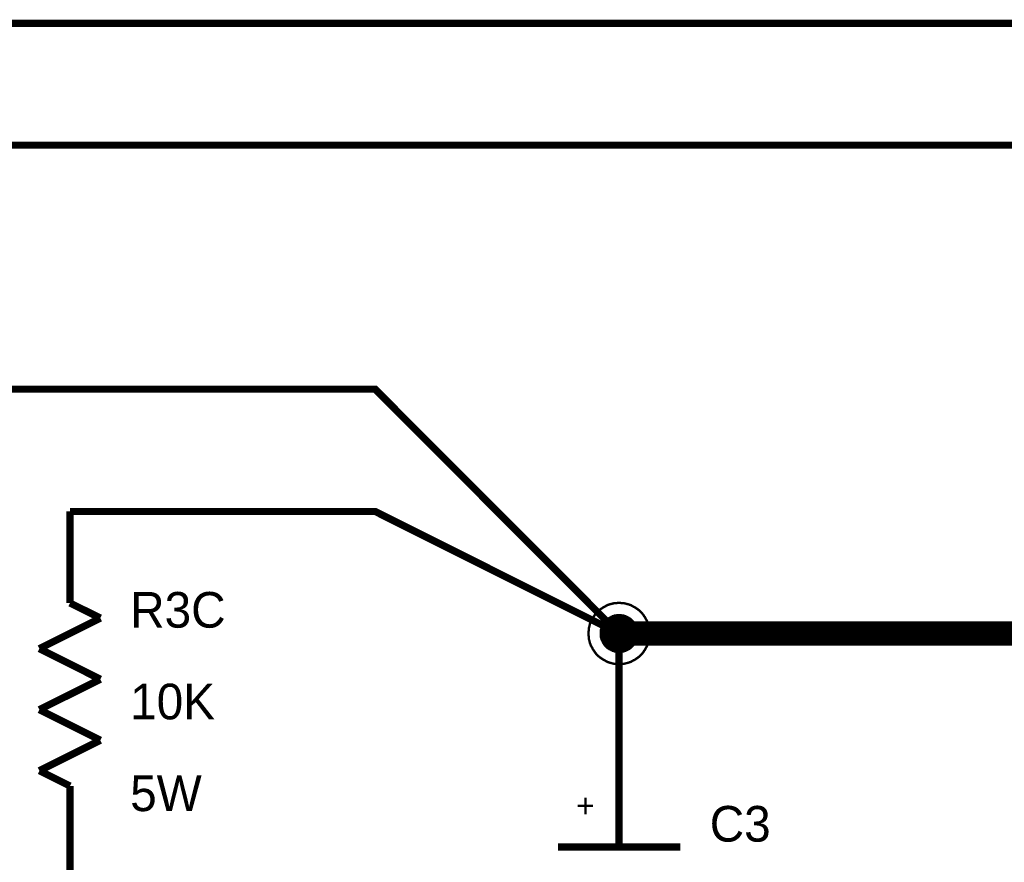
# Model space of a CAD drawing. Extents: x 0 to 22, y 0 to 17.
# Tile 21 of 58: x 6.6 to 8.2, y 12.2 to 13.6. Entities that reach past the tile are written whole.
import ezdxf

# ---------------------------------------------------------------- set-up
doc = ezdxf.new("R2010")
doc.units = 0
doc.layers.add('SHEET', color=255, linetype='CONTINUOUS')

msp = doc.modelspace()

# ---------------------------------------------------------------- linework, layer by layer
at = {"layer": 'SHEET'}
for points, const_width in [([(4.7008, 12.6995), (5.0005, 12.6995), (5.0005, 13.5993), (15.0999, 13.5993), (15.0999, 13.1995)], 0.0118), ([(10.6002, 12.6999), (10.6002, 13.3998), (5.2008, 13.3998), (5.2008, 12.5997), (4.6007, 12.5997)], 0.0118), ([(6.0004, 12.7997), (6.0004, 13), (7.2006, 13), (7.6004, 12.5997)], 0.0118), ([(6.7005, 12.6498), (6.7005, 12.7999)], 0.0118), ([(7.6004, 12.5), (7.6004, 12.5997), (7.2006, 12.7997), (6.7007, 12.7997)], 0.0118), ([(6.7503, 12.625), (6.7005, 12.6498)], 0.0118), ([(7.5503, 12.5997), (7.5503, 12.6023), (7.5508, 12.6048), (7.5508, 12.6073), (7.5512, 12.6098), (7.552, 12.6123), (7.5524, 12.6148), (7.5533, 12.6169), (7.5541, 12.6194), (7.5554, 12.6215), (7.5566, 12.6235), (7.5574, 12.6256), (7.5591, 12.6277), (7.5604, 12.6298), (7.5616, 12.6315), (7.5633, 12.6336), (7.565, 12.6352), (7.5666, 12.6369), (7.5687, 12.6386), (7.5704, 12.6398), (7.5725, 12.6411), (7.5746, 12.6427), (7.5766, 12.6436), (7.5787, 12.6448), (7.5808, 12.6461), (7.5833, 12.6469), (7.5854, 12.6477), (7.5879, 12.6482), (7.5904, 12.649), (7.5929, 12.6494), (7.5954, 12.6494), (7.5979, 12.6498), (7.6004, 12.6498)], 0.0039), ([(7.5503, 12.5997), (7.5503, 12.6023), (7.5508, 12.6048), (7.5508, 12.6073), (7.5512, 12.6098), (7.552, 12.6123), (7.5524, 12.6148), (7.5533, 12.6169), (7.5541, 12.6194), (7.5554, 12.6215), (7.5566, 12.6235), (7.5574, 12.6256), (7.5591, 12.6277), (7.5604, 12.6298), (7.5616, 12.6315), (7.5633, 12.6336), (7.565, 12.6352), (7.5666, 12.6369), (7.5687, 12.6386), (7.5704, 12.6398), (7.5725, 12.6411), (7.5746, 12.6427), (7.5766, 12.6436), (7.5787, 12.6448), (7.5808, 12.6461), (7.5833, 12.6469), (7.5854, 12.6477), (7.5879, 12.6482), (7.5904, 12.649), (7.5929, 12.6494), (7.5954, 12.6494), (7.5979, 12.6498), (7.6004, 12.6498)], 0.0039), ([(7.5503, 12.5997), (7.5503, 12.6023), (7.5508, 12.6048), (7.5508, 12.6073), (7.5512, 12.6098), (7.552, 12.6123), (7.5524, 12.6148), (7.5533, 12.6169), (7.5541, 12.6194), (7.5554, 12.6215), (7.5566, 12.6235), (7.5574, 12.6256), (7.5591, 12.6277), (7.5604, 12.6298), (7.5616, 12.6315), (7.5633, 12.6336), (7.565, 12.6352), (7.5666, 12.6369), (7.5687, 12.6386), (7.5704, 12.6398), (7.5725, 12.6411), (7.5746, 12.6427), (7.5766, 12.6436), (7.5787, 12.6448), (7.5808, 12.6461), (7.5833, 12.6469), (7.5854, 12.6477), (7.5879, 12.6482), (7.5904, 12.649), (7.5929, 12.6494), (7.5954, 12.6494), (7.5979, 12.6498), (7.6004, 12.6498)], 0.0039), ([(7.5503, 12.5997), (7.5503, 12.6023), (7.5508, 12.6048), (7.5508, 12.6073), (7.5512, 12.6098), (7.552, 12.6123), (7.5524, 12.6148), (7.5533, 12.6169), (7.5541, 12.6194), (7.5554, 12.6215), (7.5566, 12.6235), (7.5574, 12.6256), (7.5591, 12.6277), (7.5604, 12.6298), (7.5616, 12.6315), (7.5633, 12.6336), (7.565, 12.6352), (7.5666, 12.6369), (7.5687, 12.6386), (7.5704, 12.6398), (7.5725, 12.6411), (7.5746, 12.6427), (7.5766, 12.6436), (7.5787, 12.6448), (7.5808, 12.6461), (7.5833, 12.6469), (7.5854, 12.6477), (7.5879, 12.6482), (7.5904, 12.649), (7.5929, 12.6494), (7.5954, 12.6494), (7.5979, 12.6498), (7.6004, 12.6498)], 0.0039), ([(7.5503, 12.5997), (7.5503, 12.6023), (7.5508, 12.6048), (7.5508, 12.6073), (7.5512, 12.6098), (7.552, 12.6123), (7.5524, 12.6148), (7.5533, 12.6169), (7.5541, 12.6194), (7.5554, 12.6215), (7.5566, 12.6235), (7.5574, 12.6256), (7.5591, 12.6277), (7.5604, 12.6298), (7.5616, 12.6315), (7.5633, 12.6336), (7.565, 12.6352), (7.5666, 12.6369), (7.5687, 12.6386), (7.5704, 12.6398), (7.5725, 12.6411), (7.5746, 12.6427), (7.5766, 12.6436), (7.5787, 12.6448), (7.5808, 12.6461), (7.5833, 12.6469), (7.5854, 12.6477), (7.5879, 12.6482), (7.5904, 12.649), (7.5929, 12.6494), (7.5954, 12.6494), (7.5979, 12.6498), (7.6004, 12.6498)], 0.0039), ([(7.5503, 12.5997), (7.5503, 12.6023), (7.5508, 12.6048), (7.5508, 12.6073), (7.5512, 12.6098), (7.552, 12.6123), (7.5524, 12.6148), (7.5533, 12.6169), (7.5541, 12.6194), (7.5554, 12.6215), (7.5566, 12.6235), (7.5574, 12.6256), (7.5591, 12.6277), (7.5604, 12.6298), (7.5616, 12.6315), (7.5633, 12.6336), (7.565, 12.6352), (7.5666, 12.6369), (7.5687, 12.6386), (7.5704, 12.6398), (7.5725, 12.6411), (7.5746, 12.6427), (7.5766, 12.6436), (7.5787, 12.6448), (7.5808, 12.6461), (7.5833, 12.6469), (7.5854, 12.6477), (7.5879, 12.6482), (7.5904, 12.649), (7.5929, 12.6494), (7.5954, 12.6494), (7.5979, 12.6498), (7.6004, 12.6498)], 0.0039), ([(7.6004, 12.6498), (7.6004, 12.6498)], 0.0039), ([(7.6004, 12.6498), (7.6029, 12.6498), (7.6054, 12.6494), (7.6079, 12.6494), (7.6104, 12.649), (7.6129, 12.6482), (7.6154, 12.6477), (7.6175, 12.6469), (7.62, 12.6461), (7.6221, 12.6448), (7.6242, 12.6436), (7.6263, 12.6427), (7.6284, 12.6411), (7.6305, 12.6398), (7.6321, 12.6386), (7.6342, 12.6369), (7.6359, 12.6352), (7.6376, 12.6336), (7.6392, 12.6315), (7.6405, 12.6298), (7.6417, 12.6277), (7.6434, 12.6256), (7.6442, 12.6235), (7.6455, 12.6215), (7.6467, 12.6194), (7.6476, 12.6169), (7.6484, 12.6148), (7.6488, 12.6123), (7.6497, 12.6098), (7.6501, 12.6073), (7.6501, 12.6048), (7.6505, 12.6023), (7.6505, 12.5997)], 0.0039), ([(7.6004, 12.6498), (7.6004, 12.6498)], 0.0039), ([(7.6004, 12.6498), (7.6029, 12.6498), (7.6054, 12.6494), (7.6079, 12.6494), (7.6104, 12.649), (7.6129, 12.6482), (7.6154, 12.6477), (7.6175, 12.6469), (7.62, 12.6461), (7.6221, 12.6448), (7.6242, 12.6436), (7.6263, 12.6427), (7.6284, 12.6411), (7.6305, 12.6398), (7.6321, 12.6386), (7.6342, 12.6369), (7.6359, 12.6352), (7.6376, 12.6336), (7.6392, 12.6315), (7.6405, 12.6298), (7.6417, 12.6277), (7.6434, 12.6256), (7.6442, 12.6235), (7.6455, 12.6215), (7.6467, 12.6194), (7.6476, 12.6169), (7.6484, 12.6148), (7.6488, 12.6123), (7.6497, 12.6098), (7.6501, 12.6073), (7.6501, 12.6048), (7.6505, 12.6023), (7.6505, 12.5997)], 0.0039), ([(7.6004, 12.6498), (7.6004, 12.6498)], 0.0039), ([(7.6004, 12.6498), (7.6029, 12.6498), (7.6054, 12.6494), (7.6079, 12.6494), (7.6104, 12.649), (7.6129, 12.6482), (7.6154, 12.6477), (7.6175, 12.6469), (7.62, 12.6461), (7.6221, 12.6448), (7.6242, 12.6436), (7.6263, 12.6427), (7.6284, 12.6411), (7.6305, 12.6398), (7.6321, 12.6386), (7.6342, 12.6369), (7.6359, 12.6352), (7.6376, 12.6336), (7.6392, 12.6315), (7.6405, 12.6298), (7.6417, 12.6277), (7.6434, 12.6256), (7.6442, 12.6235), (7.6455, 12.6215), (7.6467, 12.6194), (7.6476, 12.6169), (7.6484, 12.6148), (7.6488, 12.6123), (7.6497, 12.6098), (7.6501, 12.6073), (7.6501, 12.6048), (7.6505, 12.6023), (7.6505, 12.5997)], 0.0039), ([(7.6004, 12.6498), (7.6004, 12.6498)], 0.0039), ([(7.6004, 12.6498), (7.6029, 12.6498), (7.6054, 12.6494), (7.6079, 12.6494), (7.6104, 12.649), (7.6129, 12.6482), (7.6154, 12.6477), (7.6175, 12.6469), (7.62, 12.6461), (7.6221, 12.6448), (7.6242, 12.6436), (7.6263, 12.6427), (7.6284, 12.6411), (7.6305, 12.6398), (7.6321, 12.6386), (7.6342, 12.6369), (7.6359, 12.6352), (7.6376, 12.6336), (7.6392, 12.6315), (7.6405, 12.6298), (7.6417, 12.6277), (7.6434, 12.6256), (7.6442, 12.6235), (7.6455, 12.6215), (7.6467, 12.6194), (7.6476, 12.6169), (7.6484, 12.6148), (7.6488, 12.6123), (7.6497, 12.6098), (7.6501, 12.6073), (7.6501, 12.6048), (7.6505, 12.6023), (7.6505, 12.5997)], 0.0039), ([(7.6004, 12.6498), (7.6004, 12.6498)], 0.0039), ([(7.6004, 12.6498), (7.6029, 12.6498), (7.6054, 12.6494), (7.6079, 12.6494), (7.6104, 12.649), (7.6129, 12.6482), (7.6154, 12.6477), (7.6175, 12.6469), (7.62, 12.6461), (7.6221, 12.6448), (7.6242, 12.6436), (7.6263, 12.6427), (7.6284, 12.6411), (7.6305, 12.6398), (7.6321, 12.6386), (7.6342, 12.6369), (7.6359, 12.6352), (7.6376, 12.6336), (7.6392, 12.6315), (7.6405, 12.6298), (7.6417, 12.6277), (7.6434, 12.6256), (7.6442, 12.6235), (7.6455, 12.6215), (7.6467, 12.6194), (7.6476, 12.6169), (7.6484, 12.6148), (7.6488, 12.6123), (7.6497, 12.6098), (7.6501, 12.6073), (7.6501, 12.6048), (7.6505, 12.6023), (7.6505, 12.5997)], 0.0039), ([(7.6004, 12.6498), (7.6004, 12.6498)], 0.0039), ([(7.6004, 12.6498), (7.6029, 12.6498), (7.6054, 12.6494), (7.6079, 12.6494), (7.6104, 12.649), (7.6129, 12.6482), (7.6154, 12.6477), (7.6175, 12.6469), (7.62, 12.6461), (7.6221, 12.6448), (7.6242, 12.6436), (7.6263, 12.6427), (7.6284, 12.6411), (7.6305, 12.6398), (7.6321, 12.6386), (7.6342, 12.6369), (7.6359, 12.6352), (7.6376, 12.6336), (7.6392, 12.6315), (7.6405, 12.6298), (7.6417, 12.6277), (7.6434, 12.6256), (7.6442, 12.6235), (7.6455, 12.6215), (7.6467, 12.6194), (7.6476, 12.6169), (7.6484, 12.6148), (7.6488, 12.6123), (7.6497, 12.6098), (7.6501, 12.6073), (7.6501, 12.6048), (7.6505, 12.6023), (7.6505, 12.5997)], 0.0039), ([(6.6504, 12.5749), (6.7503, 12.625)], 0.0118), ([(7.5704, 12.5997), (7.5704, 12.6014), (7.5704, 12.6027), (7.5708, 12.6043), (7.5708, 12.606), (7.5712, 12.6073), (7.5716, 12.6085), (7.572, 12.6102), (7.5729, 12.6114), (7.5733, 12.6127), (7.5741, 12.6139), (7.5746, 12.6152), (7.5754, 12.6164), (7.5762, 12.6177), (7.5771, 12.6189), (7.5783, 12.6202), (7.5791, 12.621), (7.58, 12.6219), (7.5812, 12.6231), (7.5825, 12.624), (7.5837, 12.6248), (7.585, 12.6256), (7.5862, 12.626), (7.5875, 12.6269), (7.5887, 12.6273), (7.59, 12.6281), (7.5917, 12.6285), (7.5929, 12.629), (7.5942, 12.6294), (7.5958, 12.6294), (7.5975, 12.6298), (7.5988, 12.6298), (7.6004, 12.6298)], 0.0039), ([(7.5704, 12.5997), (7.5704, 12.6014), (7.5704, 12.6027), (7.5708, 12.6043), (7.5708, 12.606), (7.5712, 12.6073), (7.5716, 12.6085), (7.572, 12.6102), (7.5729, 12.6114), (7.5733, 12.6127), (7.5741, 12.6139), (7.5746, 12.6152), (7.5754, 12.6164), (7.5762, 12.6177), (7.5771, 12.6189), (7.5783, 12.6202), (7.5791, 12.621), (7.58, 12.6219), (7.5812, 12.6231), (7.5825, 12.624), (7.5837, 12.6248), (7.585, 12.6256), (7.5862, 12.626), (7.5875, 12.6269), (7.5887, 12.6273), (7.59, 12.6281), (7.5917, 12.6285), (7.5929, 12.629), (7.5942, 12.6294), (7.5958, 12.6294), (7.5975, 12.6298), (7.5988, 12.6298), (7.6004, 12.6298)], 0.0039), ([(7.5704, 12.5997), (7.5704, 12.6014), (7.5704, 12.6027), (7.5708, 12.6043), (7.5708, 12.606), (7.5712, 12.6073), (7.5716, 12.6085), (7.572, 12.6102), (7.5729, 12.6114), (7.5733, 12.6127), (7.5741, 12.6139), (7.5746, 12.6152), (7.5754, 12.6164), (7.5762, 12.6177), (7.5771, 12.6189), (7.5783, 12.6202), (7.5791, 12.621), (7.58, 12.6219), (7.5812, 12.6231), (7.5825, 12.624), (7.5837, 12.6248), (7.585, 12.6256), (7.5862, 12.626), (7.5875, 12.6269), (7.5887, 12.6273), (7.59, 12.6281), (7.5917, 12.6285), (7.5929, 12.629), (7.5942, 12.6294), (7.5958, 12.6294), (7.5975, 12.6298), (7.5988, 12.6298), (7.6004, 12.6298)], 0.0039), ([(7.5704, 12.5997), (7.5704, 12.6014), (7.5704, 12.6027), (7.5708, 12.6043), (7.5708, 12.606), (7.5712, 12.6073), (7.5716, 12.6085), (7.572, 12.6102), (7.5729, 12.6114), (7.5733, 12.6127), (7.5741, 12.6139), (7.5746, 12.6152), (7.5754, 12.6164), (7.5762, 12.6177), (7.5771, 12.6189), (7.5783, 12.6202), (7.5791, 12.621), (7.58, 12.6219), (7.5812, 12.6231), (7.5825, 12.624), (7.5837, 12.6248), (7.585, 12.6256), (7.5862, 12.626), (7.5875, 12.6269), (7.5887, 12.6273), (7.59, 12.6281), (7.5917, 12.6285), (7.5929, 12.629), (7.5942, 12.6294), (7.5958, 12.6294), (7.5975, 12.6298), (7.5988, 12.6298), (7.6004, 12.6298)], 0.0039), ([(7.5704, 12.5997), (7.5704, 12.6014), (7.5704, 12.6027), (7.5708, 12.6043), (7.5708, 12.606), (7.5712, 12.6073), (7.5716, 12.6085), (7.572, 12.6102), (7.5729, 12.6114), (7.5733, 12.6127), (7.5741, 12.6139), (7.5746, 12.6152), (7.5754, 12.6164), (7.5762, 12.6177), (7.5771, 12.6189), (7.5783, 12.6202), (7.5791, 12.621), (7.58, 12.6219), (7.5812, 12.6231), (7.5825, 12.624), (7.5837, 12.6248), (7.585, 12.6256), (7.5862, 12.626), (7.5875, 12.6269), (7.5887, 12.6273), (7.59, 12.6281), (7.5917, 12.6285), (7.5929, 12.629), (7.5942, 12.6294), (7.5958, 12.6294), (7.5975, 12.6298), (7.5988, 12.6298), (7.6004, 12.6298)], 0.0039), ([(7.5704, 12.5997), (7.5704, 12.6014), (7.5704, 12.6027), (7.5708, 12.6043), (7.5708, 12.606), (7.5712, 12.6073), (7.5716, 12.6085), (7.572, 12.6102), (7.5729, 12.6114), (7.5733, 12.6127), (7.5741, 12.6139), (7.5746, 12.6152), (7.5754, 12.6164), (7.5762, 12.6177), (7.5771, 12.6189), (7.5783, 12.6202), (7.5791, 12.621), (7.58, 12.6219), (7.5812, 12.6231), (7.5825, 12.624), (7.5837, 12.6248), (7.585, 12.6256), (7.5862, 12.626), (7.5875, 12.6269), (7.5887, 12.6273), (7.59, 12.6281), (7.5917, 12.6285), (7.5929, 12.629), (7.5942, 12.6294), (7.5958, 12.6294), (7.5975, 12.6298), (7.5988, 12.6298), (7.6004, 12.6298)], 0.0039), ([(7.6004, 12.5997), (8.5002, 12.5997), (9.4004, 12.5997), (10.3001, 12.5997), (12.6, 12.5997)], 0.04), ([(7.6004, 12.6298), (7.6004, 12.6298)], 0.0039), ([(7.6004, 12.6298), (7.6021, 12.6298), (7.6033, 12.6298), (7.605, 12.6294), (7.6067, 12.6294), (7.6079, 12.629), (7.6092, 12.6285), (7.6109, 12.6281), (7.6121, 12.6273), (7.6134, 12.6269), (7.6146, 12.626), (7.6159, 12.6256), (7.6171, 12.6248), (7.6184, 12.624), (7.6196, 12.6231), (7.6209, 12.6219), (7.6217, 12.621), (7.6225, 12.6202), (7.6238, 12.6189), (7.6246, 12.6177), (7.6255, 12.6164), (7.6263, 12.6152), (7.6267, 12.6139), (7.6276, 12.6127), (7.628, 12.6114), (7.6288, 12.6102), (7.6292, 12.6085), (7.6296, 12.6073), (7.6301, 12.606), (7.6301, 12.6043), (7.6305, 12.6027), (7.6305, 12.6014), (7.6305, 12.5997)], 0.0039), ([(7.6004, 12.6298), (7.6004, 12.6298)], 0.0039), ([(7.6004, 12.6298), (7.6021, 12.6298), (7.6033, 12.6298), (7.605, 12.6294), (7.6067, 12.6294), (7.6079, 12.629), (7.6092, 12.6285), (7.6109, 12.6281), (7.6121, 12.6273), (7.6134, 12.6269), (7.6146, 12.626), (7.6159, 12.6256), (7.6171, 12.6248), (7.6184, 12.624), (7.6196, 12.6231), (7.6209, 12.6219), (7.6217, 12.621), (7.6225, 12.6202), (7.6238, 12.6189), (7.6246, 12.6177), (7.6255, 12.6164), (7.6263, 12.6152), (7.6267, 12.6139), (7.6276, 12.6127), (7.628, 12.6114), (7.6288, 12.6102), (7.6292, 12.6085), (7.6296, 12.6073), (7.6301, 12.606), (7.6301, 12.6043), (7.6305, 12.6027), (7.6305, 12.6014), (7.6305, 12.5997)], 0.0039), ([(7.6004, 12.6298), (7.6004, 12.6298)], 0.0039), ([(7.6004, 12.6298), (7.6021, 12.6298), (7.6033, 12.6298), (7.605, 12.6294), (7.6067, 12.6294), (7.6079, 12.629), (7.6092, 12.6285), (7.6109, 12.6281), (7.6121, 12.6273), (7.6134, 12.6269), (7.6146, 12.626), (7.6159, 12.6256), (7.6171, 12.6248), (7.6184, 12.624), (7.6196, 12.6231), (7.6209, 12.6219), (7.6217, 12.621), (7.6225, 12.6202), (7.6238, 12.6189), (7.6246, 12.6177), (7.6255, 12.6164), (7.6263, 12.6152), (7.6267, 12.6139), (7.6276, 12.6127), (7.628, 12.6114), (7.6288, 12.6102), (7.6292, 12.6085), (7.6296, 12.6073), (7.6301, 12.606), (7.6301, 12.6043), (7.6305, 12.6027), (7.6305, 12.6014), (7.6305, 12.5997)], 0.0039), ([(7.6004, 12.6298), (7.6004, 12.6298)], 0.0039), ([(7.6004, 12.6298), (7.6021, 12.6298), (7.6033, 12.6298), (7.605, 12.6294), (7.6067, 12.6294), (7.6079, 12.629), (7.6092, 12.6285), (7.6109, 12.6281), (7.6121, 12.6273), (7.6134, 12.6269), (7.6146, 12.626), (7.6159, 12.6256), (7.6171, 12.6248), (7.6184, 12.624), (7.6196, 12.6231), (7.6209, 12.6219), (7.6217, 12.621), (7.6225, 12.6202), (7.6238, 12.6189), (7.6246, 12.6177), (7.6255, 12.6164), (7.6263, 12.6152), (7.6267, 12.6139), (7.6276, 12.6127), (7.628, 12.6114), (7.6288, 12.6102), (7.6292, 12.6085), (7.6296, 12.6073), (7.6301, 12.606), (7.6301, 12.6043), (7.6305, 12.6027), (7.6305, 12.6014), (7.6305, 12.5997)], 0.0039), ([(7.6004, 12.6298), (7.6004, 12.6298)], 0.0039), ([(7.6004, 12.6298), (7.6021, 12.6298), (7.6033, 12.6298), (7.605, 12.6294), (7.6067, 12.6294), (7.6079, 12.629), (7.6092, 12.6285), (7.6109, 12.6281), (7.6121, 12.6273), (7.6134, 12.6269), (7.6146, 12.626), (7.6159, 12.6256), (7.6171, 12.6248), (7.6184, 12.624), (7.6196, 12.6231), (7.6209, 12.6219), (7.6217, 12.621), (7.6225, 12.6202), (7.6238, 12.6189), (7.6246, 12.6177), (7.6255, 12.6164), (7.6263, 12.6152), (7.6267, 12.6139), (7.6276, 12.6127), (7.628, 12.6114), (7.6288, 12.6102), (7.6292, 12.6085), (7.6296, 12.6073), (7.6301, 12.606), (7.6301, 12.6043), (7.6305, 12.6027), (7.6305, 12.6014), (7.6305, 12.5997)], 0.0039), ([(7.6004, 12.6298), (7.6004, 12.6298)], 0.0039), ([(7.6004, 12.6298), (7.6021, 12.6298), (7.6033, 12.6298), (7.605, 12.6294), (7.6067, 12.6294), (7.6079, 12.629), (7.6092, 12.6285), (7.6109, 12.6281), (7.6121, 12.6273), (7.6134, 12.6269), (7.6146, 12.626), (7.6159, 12.6256), (7.6171, 12.6248), (7.6184, 12.624), (7.6196, 12.6231), (7.6209, 12.6219), (7.6217, 12.621), (7.6225, 12.6202), (7.6238, 12.6189), (7.6246, 12.6177), (7.6255, 12.6164), (7.6263, 12.6152), (7.6267, 12.6139), (7.6276, 12.6127), (7.628, 12.6114), (7.6288, 12.6102), (7.6292, 12.6085), (7.6296, 12.6073), (7.6301, 12.606), (7.6301, 12.6043), (7.6305, 12.6027), (7.6305, 12.6014), (7.6305, 12.5997)], 0.0039), ([(7.6004, 12.5497), (7.5979, 12.5497), (7.5954, 12.5501), (7.5929, 12.5501), (7.5904, 12.5505), (7.5879, 12.5513), (7.5854, 12.5518), (7.5833, 12.5526), (7.5808, 12.5534), (7.5787, 12.5547), (7.5766, 12.5559), (7.5746, 12.5568), (7.5725, 12.5584), (7.5704, 12.5597), (7.5687, 12.5609), (7.5666, 12.5626), (7.565, 12.5643), (7.5633, 12.5659), (7.5616, 12.568), (7.5604, 12.5697), (7.5591, 12.5718), (7.5574, 12.5739), (7.5566, 12.576), (7.5554, 12.578), (7.5541, 12.5801), (7.5533, 12.5826), (7.5524, 12.5847), (7.552, 12.5872), (7.5512, 12.5897), (7.5508, 12.5922), (7.5508, 12.5947), (7.5503, 12.5972), (7.5503, 12.5997)], 0.0039), ([(7.5503, 12.5997), (7.5503, 12.5997)], 0.0039), ([(7.6004, 12.5497), (7.5979, 12.5497), (7.5954, 12.5501), (7.5929, 12.5501), (7.5904, 12.5505), (7.5879, 12.5513), (7.5854, 12.5518), (7.5833, 12.5526), (7.5808, 12.5534), (7.5787, 12.5547), (7.5766, 12.5559), (7.5746, 12.5568), (7.5725, 12.5584), (7.5704, 12.5597), (7.5687, 12.5609), (7.5666, 12.5626), (7.565, 12.5643), (7.5633, 12.5659), (7.5616, 12.568), (7.5604, 12.5697), (7.5591, 12.5718), (7.5574, 12.5739), (7.5566, 12.576), (7.5554, 12.578), (7.5541, 12.5801), (7.5533, 12.5826), (7.5524, 12.5847), (7.552, 12.5872), (7.5512, 12.5897), (7.5508, 12.5922), (7.5508, 12.5947), (7.5503, 12.5972), (7.5503, 12.5997)], 0.0039), ([(7.5503, 12.5997), (7.5503, 12.5997)], 0.0039), ([(7.6004, 12.5497), (7.5979, 12.5497), (7.5954, 12.5501), (7.5929, 12.5501), (7.5904, 12.5505), (7.5879, 12.5513), (7.5854, 12.5518), (7.5833, 12.5526), (7.5808, 12.5534), (7.5787, 12.5547), (7.5766, 12.5559), (7.5746, 12.5568), (7.5725, 12.5584), (7.5704, 12.5597), (7.5687, 12.5609), (7.5666, 12.5626), (7.565, 12.5643), (7.5633, 12.5659), (7.5616, 12.568), (7.5604, 12.5697), (7.5591, 12.5718), (7.5574, 12.5739), (7.5566, 12.576), (7.5554, 12.578), (7.5541, 12.5801), (7.5533, 12.5826), (7.5524, 12.5847), (7.552, 12.5872), (7.5512, 12.5897), (7.5508, 12.5922), (7.5508, 12.5947), (7.5503, 12.5972), (7.5503, 12.5997)], 0.0039), ([(7.5503, 12.5997), (7.5503, 12.5997)], 0.0039), ([(7.6004, 12.5497), (7.5979, 12.5497), (7.5954, 12.5501), (7.5929, 12.5501), (7.5904, 12.5505), (7.5879, 12.5513), (7.5854, 12.5518), (7.5833, 12.5526), (7.5808, 12.5534), (7.5787, 12.5547), (7.5766, 12.5559), (7.5746, 12.5568), (7.5725, 12.5584), (7.5704, 12.5597), (7.5687, 12.5609), (7.5666, 12.5626), (7.565, 12.5643), (7.5633, 12.5659), (7.5616, 12.568), (7.5604, 12.5697), (7.5591, 12.5718), (7.5574, 12.5739), (7.5566, 12.576), (7.5554, 12.578), (7.5541, 12.5801), (7.5533, 12.5826), (7.5524, 12.5847), (7.552, 12.5872), (7.5512, 12.5897), (7.5508, 12.5922), (7.5508, 12.5947), (7.5503, 12.5972), (7.5503, 12.5997)], 0.0039), ([(7.5503, 12.5997), (7.5503, 12.5997)], 0.0039), ([(7.6004, 12.5497), (7.5979, 12.5497), (7.5954, 12.5501), (7.5929, 12.5501), (7.5904, 12.5505), (7.5879, 12.5513), (7.5854, 12.5518), (7.5833, 12.5526), (7.5808, 12.5534), (7.5787, 12.5547), (7.5766, 12.5559), (7.5746, 12.5568), (7.5725, 12.5584), (7.5704, 12.5597), (7.5687, 12.5609), (7.5666, 12.5626), (7.565, 12.5643), (7.5633, 12.5659), (7.5616, 12.568), (7.5604, 12.5697), (7.5591, 12.5718), (7.5574, 12.5739), (7.5566, 12.576), (7.5554, 12.578), (7.5541, 12.5801), (7.5533, 12.5826), (7.5524, 12.5847), (7.552, 12.5872), (7.5512, 12.5897), (7.5508, 12.5922), (7.5508, 12.5947), (7.5503, 12.5972), (7.5503, 12.5997)], 0.0039), ([(7.5503, 12.5997), (7.5503, 12.5997)], 0.0039), ([(7.6004, 12.5497), (7.5979, 12.5497), (7.5954, 12.5501), (7.5929, 12.5501), (7.5904, 12.5505), (7.5879, 12.5513), (7.5854, 12.5518), (7.5833, 12.5526), (7.5808, 12.5534), (7.5787, 12.5547), (7.5766, 12.5559), (7.5746, 12.5568), (7.5725, 12.5584), (7.5704, 12.5597), (7.5687, 12.5609), (7.5666, 12.5626), (7.565, 12.5643), (7.5633, 12.5659), (7.5616, 12.568), (7.5604, 12.5697), (7.5591, 12.5718), (7.5574, 12.5739), (7.5566, 12.576), (7.5554, 12.578), (7.5541, 12.5801), (7.5533, 12.5826), (7.5524, 12.5847), (7.552, 12.5872), (7.5512, 12.5897), (7.5508, 12.5922), (7.5508, 12.5947), (7.5503, 12.5972), (7.5503, 12.5997)], 0.0039), ([(7.5503, 12.5997), (7.5503, 12.5997)], 0.0039), ([(7.6004, 12.5697), (7.5988, 12.5697), (7.5975, 12.5697), (7.5958, 12.5701), (7.5942, 12.5701), (7.5929, 12.5705), (7.5917, 12.571), (7.59, 12.5714), (7.5887, 12.5722), (7.5875, 12.5726), (7.5862, 12.5735), (7.585, 12.5739), (7.5837, 12.5747), (7.5825, 12.5755), (7.5812, 12.5764), (7.58, 12.5776), (7.5791, 12.5785), (7.5783, 12.5793), (7.5771, 12.5806), (7.5762, 12.5818), (7.5754, 12.5831), (7.5746, 12.5843), (7.5741, 12.5856), (7.5733, 12.5868), (7.5729, 12.5881), (7.572, 12.5893), (7.5716, 12.591), (7.5712, 12.5922), (7.5708, 12.5935), (7.5708, 12.5952), (7.5704, 12.5968), (7.5704, 12.5981), (7.5704, 12.5997)], 0.0039), ([(7.5704, 12.5997), (7.5704, 12.5997)], 0.0039), ([(7.6004, 12.5697), (7.5988, 12.5697), (7.5975, 12.5697), (7.5958, 12.5701), (7.5942, 12.5701), (7.5929, 12.5705), (7.5917, 12.571), (7.59, 12.5714), (7.5887, 12.5722), (7.5875, 12.5726), (7.5862, 12.5735), (7.585, 12.5739), (7.5837, 12.5747), (7.5825, 12.5755), (7.5812, 12.5764), (7.58, 12.5776), (7.5791, 12.5785), (7.5783, 12.5793), (7.5771, 12.5806), (7.5762, 12.5818), (7.5754, 12.5831), (7.5746, 12.5843), (7.5741, 12.5856), (7.5733, 12.5868), (7.5729, 12.5881), (7.572, 12.5893), (7.5716, 12.591), (7.5712, 12.5922), (7.5708, 12.5935), (7.5708, 12.5952), (7.5704, 12.5968), (7.5704, 12.5981), (7.5704, 12.5997)], 0.0039), ([(7.5704, 12.5997), (7.5704, 12.5997)], 0.0039), ([(7.6004, 12.5697), (7.5988, 12.5697), (7.5975, 12.5697), (7.5958, 12.5701), (7.5942, 12.5701), (7.5929, 12.5705), (7.5917, 12.571), (7.59, 12.5714), (7.5887, 12.5722), (7.5875, 12.5726), (7.5862, 12.5735), (7.585, 12.5739), (7.5837, 12.5747), (7.5825, 12.5755), (7.5812, 12.5764), (7.58, 12.5776), (7.5791, 12.5785), (7.5783, 12.5793), (7.5771, 12.5806), (7.5762, 12.5818), (7.5754, 12.5831), (7.5746, 12.5843), (7.5741, 12.5856), (7.5733, 12.5868), (7.5729, 12.5881), (7.572, 12.5893), (7.5716, 12.591), (7.5712, 12.5922), (7.5708, 12.5935), (7.5708, 12.5952), (7.5704, 12.5968), (7.5704, 12.5981), (7.5704, 12.5997)], 0.0039), ([(7.5704, 12.5997), (7.5704, 12.5997)], 0.0039), ([(7.6004, 12.5697), (7.5988, 12.5697), (7.5975, 12.5697), (7.5958, 12.5701), (7.5942, 12.5701), (7.5929, 12.5705), (7.5917, 12.571), (7.59, 12.5714), (7.5887, 12.5722), (7.5875, 12.5726), (7.5862, 12.5735), (7.585, 12.5739), (7.5837, 12.5747), (7.5825, 12.5755), (7.5812, 12.5764), (7.58, 12.5776), (7.5791, 12.5785), (7.5783, 12.5793), (7.5771, 12.5806), (7.5762, 12.5818), (7.5754, 12.5831), (7.5746, 12.5843), (7.5741, 12.5856), (7.5733, 12.5868), (7.5729, 12.5881), (7.572, 12.5893), (7.5716, 12.591), (7.5712, 12.5922), (7.5708, 12.5935), (7.5708, 12.5952), (7.5704, 12.5968), (7.5704, 12.5981), (7.5704, 12.5997)], 0.0039), ([(7.5704, 12.5997), (7.5704, 12.5997)], 0.0039), ([(7.6004, 12.5697), (7.5988, 12.5697), (7.5975, 12.5697), (7.5958, 12.5701), (7.5942, 12.5701), (7.5929, 12.5705), (7.5917, 12.571), (7.59, 12.5714), (7.5887, 12.5722), (7.5875, 12.5726), (7.5862, 12.5735), (7.585, 12.5739), (7.5837, 12.5747), (7.5825, 12.5755), (7.5812, 12.5764), (7.58, 12.5776), (7.5791, 12.5785), (7.5783, 12.5793), (7.5771, 12.5806), (7.5762, 12.5818), (7.5754, 12.5831), (7.5746, 12.5843), (7.5741, 12.5856), (7.5733, 12.5868), (7.5729, 12.5881), (7.572, 12.5893), (7.5716, 12.591), (7.5712, 12.5922), (7.5708, 12.5935), (7.5708, 12.5952), (7.5704, 12.5968), (7.5704, 12.5981), (7.5704, 12.5997)], 0.0039), ([(7.5704, 12.5997), (7.5704, 12.5997)], 0.0039), ([(7.6004, 12.5697), (7.5988, 12.5697), (7.5975, 12.5697), (7.5958, 12.5701), (7.5942, 12.5701), (7.5929, 12.5705), (7.5917, 12.571), (7.59, 12.5714), (7.5887, 12.5722), (7.5875, 12.5726), (7.5862, 12.5735), (7.585, 12.5739), (7.5837, 12.5747), (7.5825, 12.5755), (7.5812, 12.5764), (7.58, 12.5776), (7.5791, 12.5785), (7.5783, 12.5793), (7.5771, 12.5806), (7.5762, 12.5818), (7.5754, 12.5831), (7.5746, 12.5843), (7.5741, 12.5856), (7.5733, 12.5868), (7.5729, 12.5881), (7.572, 12.5893), (7.5716, 12.591), (7.5712, 12.5922), (7.5708, 12.5935), (7.5708, 12.5952), (7.5704, 12.5968), (7.5704, 12.5981), (7.5704, 12.5997)], 0.0039), ([(7.5704, 12.5997), (7.5704, 12.5997)], 0.0039), ([(7.6505, 12.5997), (7.6505, 12.5972), (7.6501, 12.5947), (7.6501, 12.5922), (7.6497, 12.5897), (7.6488, 12.5872), (7.6484, 12.5847), (7.6476, 12.5826), (7.6467, 12.5801), (7.6455, 12.578), (7.6442, 12.576), (7.6434, 12.5739), (7.6417, 12.5718), (7.6405, 12.5697), (7.6392, 12.568), (7.6376, 12.5659), (7.6359, 12.5643), (7.6342, 12.5626), (7.6321, 12.5609), (7.6305, 12.5597), (7.6284, 12.5584), (7.6263, 12.5568), (7.6242, 12.5559), (7.6221, 12.5547), (7.62, 12.5534), (7.6175, 12.5526), (7.6154, 12.5518), (7.6129, 12.5513), (7.6104, 12.5505), (7.6079, 12.5501), (7.6054, 12.5501), (7.6029, 12.5497), (7.6004, 12.5497)], 0.0039), ([(7.6505, 12.5997), (7.6505, 12.5972), (7.6501, 12.5947), (7.6501, 12.5922), (7.6497, 12.5897), (7.6488, 12.5872), (7.6484, 12.5847), (7.6476, 12.5826), (7.6467, 12.5801), (7.6455, 12.578), (7.6442, 12.576), (7.6434, 12.5739), (7.6417, 12.5718), (7.6405, 12.5697), (7.6392, 12.568), (7.6376, 12.5659), (7.6359, 12.5643), (7.6342, 12.5626), (7.6321, 12.5609), (7.6305, 12.5597), (7.6284, 12.5584), (7.6263, 12.5568), (7.6242, 12.5559), (7.6221, 12.5547), (7.62, 12.5534), (7.6175, 12.5526), (7.6154, 12.5518), (7.6129, 12.5513), (7.6104, 12.5505), (7.6079, 12.5501), (7.6054, 12.5501), (7.6029, 12.5497), (7.6004, 12.5497)], 0.0039), ([(7.6505, 12.5997), (7.6505, 12.5972), (7.6501, 12.5947), (7.6501, 12.5922), (7.6497, 12.5897), (7.6488, 12.5872), (7.6484, 12.5847), (7.6476, 12.5826), (7.6467, 12.5801), (7.6455, 12.578), (7.6442, 12.576), (7.6434, 12.5739), (7.6417, 12.5718), (7.6405, 12.5697), (7.6392, 12.568), (7.6376, 12.5659), (7.6359, 12.5643), (7.6342, 12.5626), (7.6321, 12.5609), (7.6305, 12.5597), (7.6284, 12.5584), (7.6263, 12.5568), (7.6242, 12.5559), (7.6221, 12.5547), (7.62, 12.5534), (7.6175, 12.5526), (7.6154, 12.5518), (7.6129, 12.5513), (7.6104, 12.5505), (7.6079, 12.5501), (7.6054, 12.5501), (7.6029, 12.5497), (7.6004, 12.5497)], 0.0039), ([(7.6505, 12.5997), (7.6505, 12.5972), (7.6501, 12.5947), (7.6501, 12.5922), (7.6497, 12.5897), (7.6488, 12.5872), (7.6484, 12.5847), (7.6476, 12.5826), (7.6467, 12.5801), (7.6455, 12.578), (7.6442, 12.576), (7.6434, 12.5739), (7.6417, 12.5718), (7.6405, 12.5697), (7.6392, 12.568), (7.6376, 12.5659), (7.6359, 12.5643), (7.6342, 12.5626), (7.6321, 12.5609), (7.6305, 12.5597), (7.6284, 12.5584), (7.6263, 12.5568), (7.6242, 12.5559), (7.6221, 12.5547), (7.62, 12.5534), (7.6175, 12.5526), (7.6154, 12.5518), (7.6129, 12.5513), (7.6104, 12.5505), (7.6079, 12.5501), (7.6054, 12.5501), (7.6029, 12.5497), (7.6004, 12.5497)], 0.0039), ([(7.6505, 12.5997), (7.6505, 12.5972), (7.6501, 12.5947), (7.6501, 12.5922), (7.6497, 12.5897), (7.6488, 12.5872), (7.6484, 12.5847), (7.6476, 12.5826), (7.6467, 12.5801), (7.6455, 12.578), (7.6442, 12.576), (7.6434, 12.5739), (7.6417, 12.5718), (7.6405, 12.5697), (7.6392, 12.568), (7.6376, 12.5659), (7.6359, 12.5643), (7.6342, 12.5626), (7.6321, 12.5609), (7.6305, 12.5597), (7.6284, 12.5584), (7.6263, 12.5568), (7.6242, 12.5559), (7.6221, 12.5547), (7.62, 12.5534), (7.6175, 12.5526), (7.6154, 12.5518), (7.6129, 12.5513), (7.6104, 12.5505), (7.6079, 12.5501), (7.6054, 12.5501), (7.6029, 12.5497), (7.6004, 12.5497)], 0.0039), ([(7.6505, 12.5997), (7.6505, 12.5972), (7.6501, 12.5947), (7.6501, 12.5922), (7.6497, 12.5897), (7.6488, 12.5872), (7.6484, 12.5847), (7.6476, 12.5826), (7.6467, 12.5801), (7.6455, 12.578), (7.6442, 12.576), (7.6434, 12.5739), (7.6417, 12.5718), (7.6405, 12.5697), (7.6392, 12.568), (7.6376, 12.5659), (7.6359, 12.5643), (7.6342, 12.5626), (7.6321, 12.5609), (7.6305, 12.5597), (7.6284, 12.5584), (7.6263, 12.5568), (7.6242, 12.5559), (7.6221, 12.5547), (7.62, 12.5534), (7.6175, 12.5526), (7.6154, 12.5518), (7.6129, 12.5513), (7.6104, 12.5505), (7.6079, 12.5501), (7.6054, 12.5501), (7.6029, 12.5497), (7.6004, 12.5497)], 0.0039), ([(7.6305, 12.5997), (7.6305, 12.5981), (7.6305, 12.5968), (7.6301, 12.5952), (7.6301, 12.5935), (7.6296, 12.5922), (7.6292, 12.591), (7.6288, 12.5893), (7.628, 12.5881), (7.6276, 12.5868), (7.6267, 12.5856), (7.6263, 12.5843), (7.6255, 12.5831), (7.6246, 12.5818), (7.6238, 12.5806), (7.6225, 12.5793), (7.6217, 12.5785), (7.6209, 12.5776), (7.6196, 12.5764), (7.6184, 12.5755), (7.6171, 12.5747), (7.6159, 12.5739), (7.6146, 12.5735), (7.6134, 12.5726), (7.6121, 12.5722), (7.6109, 12.5714), (7.6092, 12.571), (7.6079, 12.5705), (7.6067, 12.5701), (7.605, 12.5701), (7.6033, 12.5697), (7.6021, 12.5697), (7.6004, 12.5697)], 0.0039), ([(7.6305, 12.5997), (7.6305, 12.5981), (7.6305, 12.5968), (7.6301, 12.5952), (7.6301, 12.5935), (7.6296, 12.5922), (7.6292, 12.591), (7.6288, 12.5893), (7.628, 12.5881), (7.6276, 12.5868), (7.6267, 12.5856), (7.6263, 12.5843), (7.6255, 12.5831), (7.6246, 12.5818), (7.6238, 12.5806), (7.6225, 12.5793), (7.6217, 12.5785), (7.6209, 12.5776), (7.6196, 12.5764), (7.6184, 12.5755), (7.6171, 12.5747), (7.6159, 12.5739), (7.6146, 12.5735), (7.6134, 12.5726), (7.6121, 12.5722), (7.6109, 12.5714), (7.6092, 12.571), (7.6079, 12.5705), (7.6067, 12.5701), (7.605, 12.5701), (7.6033, 12.5697), (7.6021, 12.5697), (7.6004, 12.5697)], 0.0039), ([(7.6305, 12.5997), (7.6305, 12.5981), (7.6305, 12.5968), (7.6301, 12.5952), (7.6301, 12.5935), (7.6296, 12.5922), (7.6292, 12.591), (7.6288, 12.5893), (7.628, 12.5881), (7.6276, 12.5868), (7.6267, 12.5856), (7.6263, 12.5843), (7.6255, 12.5831), (7.6246, 12.5818), (7.6238, 12.5806), (7.6225, 12.5793), (7.6217, 12.5785), (7.6209, 12.5776), (7.6196, 12.5764), (7.6184, 12.5755), (7.6171, 12.5747), (7.6159, 12.5739), (7.6146, 12.5735), (7.6134, 12.5726), (7.6121, 12.5722), (7.6109, 12.5714), (7.6092, 12.571), (7.6079, 12.5705), (7.6067, 12.5701), (7.605, 12.5701), (7.6033, 12.5697), (7.6021, 12.5697), (7.6004, 12.5697)], 0.0039), ([(7.6305, 12.5997), (7.6305, 12.5981), (7.6305, 12.5968), (7.6301, 12.5952), (7.6301, 12.5935), (7.6296, 12.5922), (7.6292, 12.591), (7.6288, 12.5893), (7.628, 12.5881), (7.6276, 12.5868), (7.6267, 12.5856), (7.6263, 12.5843), (7.6255, 12.5831), (7.6246, 12.5818), (7.6238, 12.5806), (7.6225, 12.5793), (7.6217, 12.5785), (7.6209, 12.5776), (7.6196, 12.5764), (7.6184, 12.5755), (7.6171, 12.5747), (7.6159, 12.5739), (7.6146, 12.5735), (7.6134, 12.5726), (7.6121, 12.5722), (7.6109, 12.5714), (7.6092, 12.571), (7.6079, 12.5705), (7.6067, 12.5701), (7.605, 12.5701), (7.6033, 12.5697), (7.6021, 12.5697), (7.6004, 12.5697)], 0.0039), ([(7.6305, 12.5997), (7.6305, 12.5981), (7.6305, 12.5968), (7.6301, 12.5952), (7.6301, 12.5935), (7.6296, 12.5922), (7.6292, 12.591), (7.6288, 12.5893), (7.628, 12.5881), (7.6276, 12.5868), (7.6267, 12.5856), (7.6263, 12.5843), (7.6255, 12.5831), (7.6246, 12.5818), (7.6238, 12.5806), (7.6225, 12.5793), (7.6217, 12.5785), (7.6209, 12.5776), (7.6196, 12.5764), (7.6184, 12.5755), (7.6171, 12.5747), (7.6159, 12.5739), (7.6146, 12.5735), (7.6134, 12.5726), (7.6121, 12.5722), (7.6109, 12.5714), (7.6092, 12.571), (7.6079, 12.5705), (7.6067, 12.5701), (7.605, 12.5701), (7.6033, 12.5697), (7.6021, 12.5697), (7.6004, 12.5697)], 0.0039), ([(7.6305, 12.5997), (7.6305, 12.5981), (7.6305, 12.5968), (7.6301, 12.5952), (7.6301, 12.5935), (7.6296, 12.5922), (7.6292, 12.591), (7.6288, 12.5893), (7.628, 12.5881), (7.6276, 12.5868), (7.6267, 12.5856), (7.6263, 12.5843), (7.6255, 12.5831), (7.6246, 12.5818), (7.6238, 12.5806), (7.6225, 12.5793), (7.6217, 12.5785), (7.6209, 12.5776), (7.6196, 12.5764), (7.6184, 12.5755), (7.6171, 12.5747), (7.6159, 12.5739), (7.6146, 12.5735), (7.6134, 12.5726), (7.6121, 12.5722), (7.6109, 12.5714), (7.6092, 12.571), (7.6079, 12.5705), (7.6067, 12.5701), (7.605, 12.5701), (7.6033, 12.5697), (7.6021, 12.5697), (7.6004, 12.5697)], 0.0039), ([(7.6305, 12.5997), (7.6305, 12.5997), (7.6305, 12.5997), (7.6305, 12.5997), (7.6305, 12.5997), (7.6305, 12.5997), (7.6305, 12.5997), (7.6305, 12.5997), (7.6305, 12.5997), (7.6305, 12.5997), (7.6305, 12.5997), (7.6305, 12.5997), (7.6305, 12.5997), (7.6305, 12.5997), (7.6305, 12.5997), (7.6305, 12.5997), (7.6305, 12.5997), (7.6305, 12.5997), (7.6305, 12.5997), (7.6305, 12.5997), (7.6305, 12.5997), (7.6305, 12.5997), (7.6305, 12.5997), (7.6305, 12.5997), (7.6305, 12.5997), (7.6305, 12.5997), (7.6305, 12.5997), (7.6305, 12.5997), (7.6305, 12.5997), (7.6305, 12.5997), (7.6305, 12.5997), (7.6305, 12.5997), (7.6305, 12.5997)], 0.0039), ([(7.6305, 12.5997), (7.6305, 12.5997)], 0.0039), ([(7.6305, 12.5997), (7.6305, 12.5997), (7.6305, 12.5997), (7.6305, 12.5997), (7.6305, 12.5997), (7.6305, 12.5997), (7.6305, 12.5997), (7.6305, 12.5997), (7.6305, 12.5997), (7.6305, 12.5997), (7.6305, 12.5997), (7.6305, 12.5997), (7.6305, 12.5997), (7.6305, 12.5997), (7.6305, 12.5997), (7.6305, 12.5997), (7.6305, 12.5997), (7.6305, 12.5997), (7.6305, 12.5997), (7.6305, 12.5997), (7.6305, 12.5997), (7.6305, 12.5997), (7.6305, 12.5997), (7.6305, 12.5997), (7.6305, 12.5997), (7.6305, 12.5997), (7.6305, 12.5997), (7.6305, 12.5997), (7.6305, 12.5997), (7.6305, 12.5997), (7.6305, 12.5997), (7.6305, 12.5997), (7.6305, 12.5997)], 0.0039), ([(7.6305, 12.5997), (7.6305, 12.5997)], 0.0039), ([(7.6305, 12.5997), (7.6305, 12.5997), (7.6305, 12.5997), (7.6305, 12.5997), (7.6305, 12.5997), (7.6305, 12.5997), (7.6305, 12.5997), (7.6305, 12.5997), (7.6305, 12.5997), (7.6305, 12.5997), (7.6305, 12.5997), (7.6305, 12.5997), (7.6305, 12.5997), (7.6305, 12.5997), (7.6305, 12.5997), (7.6305, 12.5997), (7.6305, 12.5997), (7.6305, 12.5997), (7.6305, 12.5997), (7.6305, 12.5997), (7.6305, 12.5997), (7.6305, 12.5997), (7.6305, 12.5997), (7.6305, 12.5997), (7.6305, 12.5997), (7.6305, 12.5997), (7.6305, 12.5997), (7.6305, 12.5997), (7.6305, 12.5997), (7.6305, 12.5997), (7.6305, 12.5997), (7.6305, 12.5997), (7.6305, 12.5997)], 0.0039), ([(7.6305, 12.5997), (7.6305, 12.5997)], 0.0039), ([(7.6305, 12.5997), (7.6305, 12.5997), (7.6305, 12.5997), (7.6305, 12.5997), (7.6305, 12.5997), (7.6305, 12.5997), (7.6305, 12.5997), (7.6305, 12.5997), (7.6305, 12.5997), (7.6305, 12.5997), (7.6305, 12.5997), (7.6305, 12.5997), (7.6305, 12.5997), (7.6305, 12.5997), (7.6305, 12.5997), (7.6305, 12.5997), (7.6305, 12.5997), (7.6305, 12.5997), (7.6305, 12.5997), (7.6305, 12.5997), (7.6305, 12.5997), (7.6305, 12.5997), (7.6305, 12.5997), (7.6305, 12.5997), (7.6305, 12.5997), (7.6305, 12.5997), (7.6305, 12.5997), (7.6305, 12.5997), (7.6305, 12.5997), (7.6305, 12.5997), (7.6305, 12.5997), (7.6305, 12.5997), (7.6305, 12.5997)], 0.0039), ([(7.6305, 12.5997), (7.6305, 12.5997)], 0.0039), ([(7.6305, 12.5997), (7.6305, 12.5997), (7.6305, 12.5997), (7.6305, 12.5997), (7.6305, 12.5997), (7.6305, 12.5997), (7.6305, 12.5997), (7.6305, 12.5997), (7.6305, 12.5997), (7.6305, 12.5997), (7.6305, 12.5997), (7.6305, 12.5997), (7.6305, 12.5997), (7.6305, 12.5997), (7.6305, 12.5997), (7.6305, 12.5997), (7.6305, 12.5997), (7.6305, 12.5997), (7.6305, 12.5997), (7.6305, 12.5997), (7.6305, 12.5997), (7.6305, 12.5997), (7.6305, 12.5997), (7.6305, 12.5997), (7.6305, 12.5997), (7.6305, 12.5997), (7.6305, 12.5997), (7.6305, 12.5997), (7.6305, 12.5997), (7.6305, 12.5997), (7.6305, 12.5997), (7.6305, 12.5997), (7.6305, 12.5997)], 0.0039), ([(7.6305, 12.5997), (7.6305, 12.5997)], 0.0039), ([(7.6305, 12.5997), (7.6305, 12.5997), (7.6305, 12.5997), (7.6305, 12.5997), (7.6305, 12.5997), (7.6305, 12.5997), (7.6305, 12.5997), (7.6305, 12.5997), (7.6305, 12.5997), (7.6305, 12.5997), (7.6305, 12.5997), (7.6305, 12.5997), (7.6305, 12.5997), (7.6305, 12.5997), (7.6305, 12.5997), (7.6305, 12.5997), (7.6305, 12.5997), (7.6305, 12.5997), (7.6305, 12.5997), (7.6305, 12.5997), (7.6305, 12.5997), (7.6305, 12.5997), (7.6305, 12.5997), (7.6305, 12.5997), (7.6305, 12.5997), (7.6305, 12.5997), (7.6305, 12.5997), (7.6305, 12.5997), (7.6305, 12.5997), (7.6305, 12.5997), (7.6305, 12.5997), (7.6305, 12.5997), (7.6305, 12.5997)], 0.0039), ([(7.6305, 12.5997), (7.6305, 12.5997)], 0.0039), ([(7.6505, 12.5997), (7.6505, 12.5997), (7.6505, 12.5997), (7.6505, 12.5997), (7.6505, 12.5997), (7.6505, 12.5997), (7.6505, 12.5997), (7.6505, 12.5997), (7.6505, 12.5997), (7.6505, 12.5997), (7.6505, 12.5997), (7.6505, 12.5997), (7.6505, 12.5997), (7.6505, 12.5997), (7.6505, 12.5997), (7.6505, 12.5997), (7.6505, 12.5997), (7.6505, 12.5997), (7.6505, 12.5997), (7.6505, 12.5997), (7.6505, 12.5997), (7.6505, 12.5997), (7.6505, 12.5997), (7.6505, 12.5997), (7.6505, 12.5997), (7.6505, 12.5997), (7.6505, 12.5997), (7.6505, 12.5997), (7.6505, 12.5997), (7.6505, 12.5997), (7.6505, 12.5997), (7.6505, 12.5997), (7.6505, 12.5997)], 0.0039), ([(7.6505, 12.5997), (7.6505, 12.5997)], 0.0039), ([(7.6505, 12.5997), (7.6505, 12.5997), (7.6505, 12.5997), (7.6505, 12.5997), (7.6505, 12.5997), (7.6505, 12.5997), (7.6505, 12.5997), (7.6505, 12.5997), (7.6505, 12.5997), (7.6505, 12.5997), (7.6505, 12.5997), (7.6505, 12.5997), (7.6505, 12.5997), (7.6505, 12.5997), (7.6505, 12.5997), (7.6505, 12.5997), (7.6505, 12.5997), (7.6505, 12.5997), (7.6505, 12.5997), (7.6505, 12.5997), (7.6505, 12.5997), (7.6505, 12.5997), (7.6505, 12.5997), (7.6505, 12.5997), (7.6505, 12.5997), (7.6505, 12.5997), (7.6505, 12.5997), (7.6505, 12.5997), (7.6505, 12.5997), (7.6505, 12.5997), (7.6505, 12.5997), (7.6505, 12.5997), (7.6505, 12.5997)], 0.0039), ([(7.6505, 12.5997), (7.6505, 12.5997)], 0.0039), ([(7.6505, 12.5997), (7.6505, 12.5997), (7.6505, 12.5997), (7.6505, 12.5997), (7.6505, 12.5997), (7.6505, 12.5997), (7.6505, 12.5997), (7.6505, 12.5997), (7.6505, 12.5997), (7.6505, 12.5997), (7.6505, 12.5997), (7.6505, 12.5997), (7.6505, 12.5997), (7.6505, 12.5997), (7.6505, 12.5997), (7.6505, 12.5997), (7.6505, 12.5997), (7.6505, 12.5997), (7.6505, 12.5997), (7.6505, 12.5997), (7.6505, 12.5997), (7.6505, 12.5997), (7.6505, 12.5997), (7.6505, 12.5997), (7.6505, 12.5997), (7.6505, 12.5997), (7.6505, 12.5997), (7.6505, 12.5997), (7.6505, 12.5997), (7.6505, 12.5997), (7.6505, 12.5997), (7.6505, 12.5997), (7.6505, 12.5997)], 0.0039), ([(7.6505, 12.5997), (7.6505, 12.5997)], 0.0039), ([(7.6505, 12.5997), (7.6505, 12.5997), (7.6505, 12.5997), (7.6505, 12.5997), (7.6505, 12.5997), (7.6505, 12.5997), (7.6505, 12.5997), (7.6505, 12.5997), (7.6505, 12.5997), (7.6505, 12.5997), (7.6505, 12.5997), (7.6505, 12.5997), (7.6505, 12.5997), (7.6505, 12.5997), (7.6505, 12.5997), (7.6505, 12.5997), (7.6505, 12.5997), (7.6505, 12.5997), (7.6505, 12.5997), (7.6505, 12.5997), (7.6505, 12.5997), (7.6505, 12.5997), (7.6505, 12.5997), (7.6505, 12.5997), (7.6505, 12.5997), (7.6505, 12.5997), (7.6505, 12.5997), (7.6505, 12.5997), (7.6505, 12.5997), (7.6505, 12.5997), (7.6505, 12.5997), (7.6505, 12.5997), (7.6505, 12.5997)], 0.0039), ([(7.6505, 12.5997), (7.6505, 12.5997)], 0.0039), ([(7.6505, 12.5997), (7.6505, 12.5997), (7.6505, 12.5997), (7.6505, 12.5997), (7.6505, 12.5997), (7.6505, 12.5997), (7.6505, 12.5997), (7.6505, 12.5997), (7.6505, 12.5997), (7.6505, 12.5997), (7.6505, 12.5997), (7.6505, 12.5997), (7.6505, 12.5997), (7.6505, 12.5997), (7.6505, 12.5997), (7.6505, 12.5997), (7.6505, 12.5997), (7.6505, 12.5997), (7.6505, 12.5997), (7.6505, 12.5997), (7.6505, 12.5997), (7.6505, 12.5997), (7.6505, 12.5997), (7.6505, 12.5997), (7.6505, 12.5997), (7.6505, 12.5997), (7.6505, 12.5997), (7.6505, 12.5997), (7.6505, 12.5997), (7.6505, 12.5997), (7.6505, 12.5997), (7.6505, 12.5997), (7.6505, 12.5997)], 0.0039), ([(7.6505, 12.5997), (7.6505, 12.5997)], 0.0039), ([(7.6505, 12.5997), (7.6505, 12.5997), (7.6505, 12.5997), (7.6505, 12.5997), (7.6505, 12.5997), (7.6505, 12.5997), (7.6505, 12.5997), (7.6505, 12.5997), (7.6505, 12.5997), (7.6505, 12.5997), (7.6505, 12.5997), (7.6505, 12.5997), (7.6505, 12.5997), (7.6505, 12.5997), (7.6505, 12.5997), (7.6505, 12.5997), (7.6505, 12.5997), (7.6505, 12.5997), (7.6505, 12.5997), (7.6505, 12.5997), (7.6505, 12.5997), (7.6505, 12.5997), (7.6505, 12.5997), (7.6505, 12.5997), (7.6505, 12.5997), (7.6505, 12.5997), (7.6505, 12.5997), (7.6505, 12.5997), (7.6505, 12.5997), (7.6505, 12.5997), (7.6505, 12.5997), (7.6505, 12.5997), (7.6505, 12.5997)], 0.0039), ([(7.6505, 12.5997), (7.6505, 12.5997)], 0.0039), ([(6.7503, 12.5248), (6.6504, 12.5749)], 0.0118), ([(6.6504, 12.475), (6.7503, 12.5248)], 0.0118), ([(7.6004, 12.25), (7.6004, 12.5)], 0.0118), ([(6.7503, 12.4249), (6.6504, 12.475)], 0.0118), ([(6.6504, 12.375), (6.7503, 12.4249)], 0.0118), ([(6.7005, 12.35), (6.6504, 12.375)], 0.0118), ([(6.7005, 12.35), (6.7005, 12.1999)], 0.0118), ([(7.5003, 12.25), (7.7006, 12.25)], 0.0118)]:
    msp.add_lwpolyline(points, dxfattribs=dict(at, const_width=const_width))
at = {"layer": 'SHEET', "const_width": 0.03}
msp.add_lwpolyline([(7.585, 12.6, 1), (7.615, 12.6, 1)], format="xyb", close=True, dxfattribs=at)

# ---------------------------------------------------------------- texts
at = {"layer": 'SHEET'}
for s, height, p in [('R3C', 0.05843, (6.7992, 12.6093)), ('10K', 0.05843, (6.7992, 12.4591)), ('5W', 0.05843, (6.7992, 12.3088)), ('+', 0.0384, (7.5303, 12.2988)), ('C3', 0.05843, (7.749, 12.2588))]:
    msp.add_text(s, height=height, dxfattribs=at).set_placement(p)

doc.saveas('drawing.dxf')
